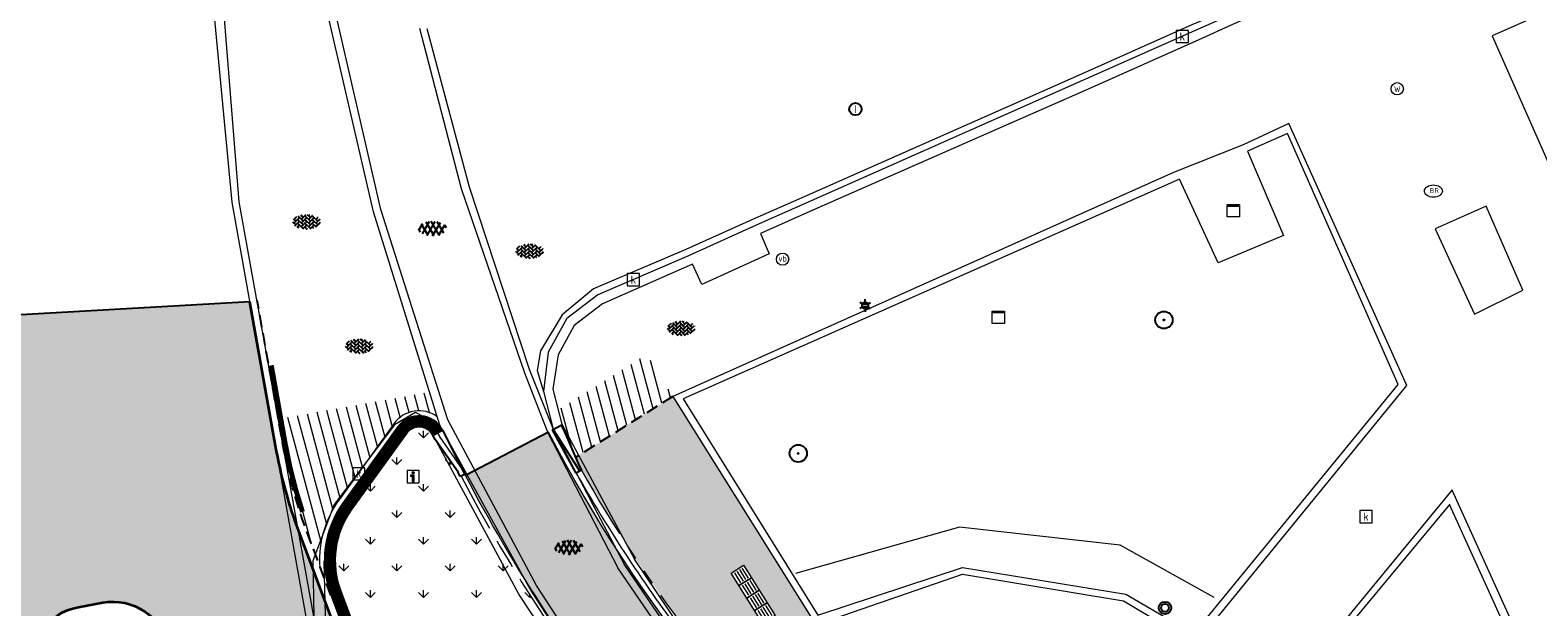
# Model space of a CAD drawing. Header units: metres. Extents: x 187916 to 189411, y 333285 to 334910.
# Tile 59 of 256: x 188128 to 188159, y 334605 to 334617. Entities that reach past the tile are written whole.
import ezdxf
from ezdxf.enums import TextEntityAlignment as Align

# ---------------------------------------------------------------- set-up
doc = ezdxf.new("R2010")
doc.units = ezdxf.units.M
for name, pattern in [('DASHED2', [0.375, 0.25, -0.125]), ('VH-OPSLUITBAND_100X200', [16, 8, -2, 4, -2]), ('VH-RWSBAND-SO', [24, 10, -2, 2, -2, 2, -2, 2, -2]), ('VH-TROTTOIRBAND_180-200', [20, 10, -2, 2, -2, 2, -2]), ('VW-1-1_STREEP', [2, 1, -1])]:
    doc.linetypes.add(name, pattern=pattern)
for name, color, linetype, lineweight in [('B-ME-GR-BOOM-S', 253, 'Continuous', 25), ('B-ME-IE-MEUBILAIR_WEGMEUBILAIR-S', 253, 'Continuous', 18), ('B-ME-IE-MEUBILAIR_WEGMEUBILAIR_AFVALBAK-S', 253, 'Continuous', 25), ('B-ME-IE-MEUBILAIR_WEGMEUBILAIR_LICHTMAST-S', 253, 'Continuous', 25), ('B-ME-IE-TERREINAFSCHEIDING_NATUURLIJK_HAAG-G', 253, 'IE-TERREINAFSCHEIDING-NATUURLIJK-HAAG', 18), ('B-ME-OG-BEBOUWING_HOOFDGEBOUW-G', 253, 'Continuous', 18), ('B-ME-RI-HWA_KOLK-S', 253, 'Continuous', 25), ('B-ME-RI-PUT_INSPECTIE-S', 253, 'Continuous', 25), ('B-ME-VH-KANTOPSLUITING_ACHTERKANTBAND-G', 253, 'Continuous', 18), ('B-ME-VH-VERHARDING_ASFALT-G', 253, 'Continuous', 18), ('B-ME-VH-VERHARDING_ASFALT-S', 253, 'Continuous', 25), ('B-ME-VH-VERHARDING_BETONSTRAATSTEEN-G', 253, 'Continuous', 18), ('B-ME-VH-VERHARDING_BETONSTRAATSTEEN-S', 253, 'Continuous', 25), ('N-WE-GR-VAKBEPLANTING-A', 94, 'Continuous', 5), ('N-WE-VH-GESLOTENVERHARDING_ASFALT_ZAAGSNEDE-G', 10, 'VH-ZAAGSNEDE-SO', 25), ('N-WE-VH-GOOT_TEGEL-G', 170, 'Continuous', 35), ('N-WE-VH-HERSTRATEN-A-200', 252, 'Continuous', 18), ('N-WE-VH-KANTOPSLUITING_OPSLUITBAND_80X200-G', 30, 'VH-OPSLUITBAND_100X200', 15), ('N-WE-VH-KANTOPSLUITING_RIJWIELPADBAND_4-12 200-G', 94, 'VH-TROTTOIRBAND_180-200', 15), ('N-WE-VH-KANTOPSLUITING_TROTTOIRBAND_RWS_110 220-G', 251, 'VH-RWSBAND-SO', 25), ('N-WE-VH-KANTOPSLUITING_TROTTOIRBAND_RWS_110 220_ACHTERKANT-G', 7, 'VH-RWSBAND-SO', 25), ('N-WE-VH-KANTOPSLUITING_VERLOOPBAND-S', 251, 'Continuous', 25), ('N-WE-VH-KANTOPSLUITING_VERLOOPBAND_TBV TEKENING-G', 10, 'Continuous', 25), ('N-WE-VH-KANTOPSLUITING_VOORKANTBAND-G', 7, 'Continuous', 15), ('N-WE-VH-KANTVERHARDING_STREKLAAG_BSS-G', 60, 'Continuous', 18), ('N-WE-VH-VERHARDING_ASFALT_RIJWEG-A', 251, 'Continuous', 18), ('N-WE-VH-VERHARDING_BETONSTRAATSTEEN-ROOD-A', 11, 'Continuous', 18), ('N-WE-VH-VERHARDING_TEGEL-A', 254, 'Continuous', 5), ('N-WE-VH-VERKEERSTEGEL-S', 7, 'Continuous', 0), ('N-WE-VW-MARKERING_LANGS_STREEP_11-G', 251, 'VW-1-1_STREEP', 0)]:
    doc.layers.add(name, color=color, linetype=linetype, lineweight=lineweight)
doc.layers.add('N-WE-VH-MATERIAALSCHEIDING-G', color=7, linetype='DASHED2')
doc.styles.add('NLCS-ISO', font='NLCS-ISO.ttf')
doc.linetypes.add('IE-TERREINAFSCHEIDING-NATUURLIJK-HAAG', pattern='A,7,-1.5,[67,NLCS.SHX,S=0.75,R=45,X=0,Y=0],-1.5', length=10)
doc.linetypes.add('VH-ZAAGSNEDE-SO', pattern='A,1e-05,-2.54,[181,NLCS.SHX,S=2.54,R=0,X=-2.54,Y=0],-5.08,[181,NLCS.SHX,S=2.54,R=180,X=2.54,Y=0],-2.54', length=10.16001)
pattern_1 = [(105, (188105.6829144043, 334536.5646515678), (-0.1931851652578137, -0.05176380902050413), [])]

# ---------------------------------------------------------------- blocks, each defined once
blk = doc.blocks.new('SRI-KOLK-SO')
at = {"color": 0, "linetype": 'ByBlock', "lineweight": 18}
blk.add_lwpolyline([(-1.125, -1.125), (1.125, -1.125), (1.125, 1.125), (-1.125, 1.125)], close=True, dxfattribs=at)
at = {"color": 0, "linetype": 'ByBlock', "lineweight": 18, "style": 'NLCS-ISO'}
blk.add_text('k', height=1.5, dxfattribs=at).set_placement((0, 0), align=Align.MIDDLE_CENTER)
blk = doc.blocks.new('SIE-WEG_VERKEERSBORD_INFORMATIE-SO')
at = {"linetype": 'ByBlock', "lineweight": 18}
h = blk.add_hatch(color=0, dxfattribs=at)
h.dxf.hatch_style = 1
h.paths.add_polyline_path([(0.31640625, 0.4893749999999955), (-0.8226562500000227, 0.4893749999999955), (-0.8226562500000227, 0.1940624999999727), (-0.31640625, 0.1940624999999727), (-0.31640625, -1.620000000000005), (0.31640625, -1.620000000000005)])
h = blk.add_hatch(color=0, dxfattribs=at)
h.dxf.hatch_style = 1
edge = h.paths.add_edge_path()
edge.add_arc((0, 1.246607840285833), 0.3733921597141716, 0, 360)
at = {"color": 0, "linetype": 'ByBlock', "lineweight": 18}
for points in [[(-2, -2), (2, -2), (2, 2), (-2, 2)], [(0.31640625, 0.4893749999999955), (-0.8226562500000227, 0.4893749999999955), (-0.8226562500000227, 0.1940624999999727), (-0.31640625, 0.1940624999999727), (-0.31640625, -1.620000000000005), (0.31640625, -1.620000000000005)]]:
    blk.add_lwpolyline(points, close=True, dxfattribs=at)
blk.add_circle((0, 1.246607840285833), 0.3733921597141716, dxfattribs=at)
blk = doc.blocks.new('SVH-BSS_KEIFORMAAT_KEPER-SO')
at = {"ltscale": 0.1}
for p, q in [((-5.336050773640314, 0.881278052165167), (-4.454772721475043, -7.582823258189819e-14)), ((-5.197234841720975, 0.7424621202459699), (-4.025666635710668, 1.914030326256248)), ((-5.197234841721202, -0.7424621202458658), (-2.969848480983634, 1.48492424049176)), ((-4.812064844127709, -1.842216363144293), (-2.969848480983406, 3.785860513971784e-14)), ((-4.564991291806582, 1.595142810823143), (-4.454772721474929, 1.484924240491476)), ((-3.712310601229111, 0.7424621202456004), (-1.484924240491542, -1.484924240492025)), ((-3.597206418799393, 2.112282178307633), (-1.484924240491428, -2.747801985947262e-13)), ((-2.477046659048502, 2.477046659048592), (-1.484924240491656, 1.484924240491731)), ((-2.227386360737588, 0.7424621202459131), (-0.2128896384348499, 2.756958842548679)), ((-2.227386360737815, 2.227386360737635), (-1.846044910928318, 2.608727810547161)), ((-2.227386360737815, -0.7424621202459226), (-2.463584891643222e-13, 1.484924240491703)), ((-2.227386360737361, -2.227386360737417), (2.083888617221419e-13, 2.083888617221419e-13)), ((-0.7424621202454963, 2.227386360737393), (1.484924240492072, -2.321476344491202e-13)), ((-0.7424621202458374, 0.7424621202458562), (1.484924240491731, -1.48492424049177)), ((0.2160084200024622, 2.753840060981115), (1.484924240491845, 1.484924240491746)), ((0.742462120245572, 2.227386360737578), (1.196639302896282, 2.681563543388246)), ((0.7424621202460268, 0.7424621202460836), (2.445993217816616, 2.445993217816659)), ((0.7424621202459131, -0.7424621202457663), (2.969848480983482, 1.48492424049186)), ((0.7424621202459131, -2.227386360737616), (2.969848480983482, 9.43689570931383e-15)), ((2.227386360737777, 2.22738636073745), (4.454772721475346, -1.753042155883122e-13)), ((2.227386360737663, 0.7424621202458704), (4.454772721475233, -1.484924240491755)), ((3.7123106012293, 0.7424621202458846), (4.50164561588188, 1.531797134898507)), ((3.7123106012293, -0.7424621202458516), (5.246882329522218, 0.7921096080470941)), ((4.221158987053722, 1.718537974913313), (4.45477272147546, 1.484924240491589)), ((5.197234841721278, 0.7424621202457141), (5.392160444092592, 0.5475365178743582)), ((-5.734817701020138, -0.2048792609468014), (-4.454772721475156, -1.484924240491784)), ((-3.894231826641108, -2.40930758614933), (-2.969848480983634, -1.484924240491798)), ((-3.712310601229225, -0.742462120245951), (-1.484924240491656, -2.969848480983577)), ((-3.712310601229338, -2.227386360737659), (-3.270758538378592, -2.668938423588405)), ((-1.594092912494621, -3.079017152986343), (9.470202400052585e-14, -1.484924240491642)), ((-0.74246212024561, -0.74246212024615), (1.484924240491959, -2.969848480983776)), ((-0.7424621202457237, -2.227386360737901), (0.2141389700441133, -3.18398745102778)), ((-0.2171522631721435, -3.18700074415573), (9.470202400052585e-14, -2.969848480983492)), ((1.364972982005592, -3.089799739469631), (2.969848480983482, -1.484924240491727)), ((2.227386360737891, -0.7424621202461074), (3.843627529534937, -2.358703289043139)), ((2.22738636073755, -2.227386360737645), (2.78091825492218, -2.780918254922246)), ((3.712310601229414, -2.227386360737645), (5.574234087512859, -0.3654628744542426)), ((5.197234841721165, -0.7424621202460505), (5.40549668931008, -0.950723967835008))]:
    blk.add_line(p, q, dxfattribs=at)
at = {"style": 'NLCS-ISO'}
blk.add_attdef('FORMAAT', text='', height=1.8, dxfattribs=at).set_placement((-5.834817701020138, -0.2150483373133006), align=Align.MIDDLE_RIGHT)
blk.add_attdef('KLEUR', text='', height=1.8, dxfattribs=at).set_placement((5.824648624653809, -0.2150483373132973), align=Align.MIDDLE_LEFT)
at = {"style": 'NLCS-ISO', "flags": 1}
blk.add_attdef('FUNCTIE', text='', height=1.8, dxfattribs=at).set_placement((0.1159930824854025, -3.584775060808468), align=Align.MIDDLE_CENTER)
blk = doc.blocks.new('SVH-ASFALT-SO')
at = {"ltscale": 0.1}
for p, q in [((-2.71961448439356, 1.263712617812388), (-3.454265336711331, 2.536165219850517)), ((-3.363759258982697, 2.173798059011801), (-1.827884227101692, 4.834011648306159)), ((0.3610377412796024, -0.07213355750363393), (-2.305319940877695, 4.546133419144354)), ((-1.90966580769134, 0.6923617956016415), (0.9476199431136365, 5.64132588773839)), ((2.754090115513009, -0.2170218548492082), (-0.4687746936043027, 5.365143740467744)), ((0, 0), (3.267551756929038, 5.659565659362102)), ((4.867727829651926, 0.1220502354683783), (1.647185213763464, 5.700193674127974)), ((2.175571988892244, -0.2317987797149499), (5.321577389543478, 5.217242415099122)), ((6.701218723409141, 0.946350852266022), (4.043291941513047, 5.550015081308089)), ((4.656575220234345, 0.06542487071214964), (7.070171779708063, 4.245896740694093)), ((7.827971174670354, 2.994758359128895), (7.146137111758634, 4.175729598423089))]:
    blk.add_line(p, q, dxfattribs=at)
at = {"style": 'NLCS-ISO'}
blk.add_attdef('KLEUR', text='', height=1.8, dxfattribs=at).set_placement((9.485913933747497, 2.74105960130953), align=Align.MIDDLE_LEFT)
at = {"style": 'NLCS-ISO', "flags": 1}
blk.add_attdef('FUNCTIE', text='', height=1.8, dxfattribs=at).set_placement((0.1159930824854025, -3.584775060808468), align=Align.MIDDLE_CENTER)
blk = doc.blocks.new('SGR-BOOM_01')
at = {"ltscale": 0.1}
h = blk.add_hatch(color=256, dxfattribs=at)
edge = h.paths.add_edge_path()
edge.add_arc((7.366995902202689e-12, -5.115907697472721e-12), 0.15, 0, 360)
for centre, radius in [((0, 0), 2.5), ((7.366995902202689e-12, -5.115907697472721e-12), 0.04499999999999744)]:
    blk.add_circle(centre, radius)
blk.add_circle((7.366995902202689e-12, -5.115907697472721e-12), 0.15, dxfattribs=at)
blk = doc.blocks.new('SIE-WEG_AFVALBAK_TYPE_01')
for centre, radius in [((0, 0), 0.25), ((-2.384185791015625e-10, 0), 0.1558781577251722)]:
    blk.add_circle(centre, radius)
blk = doc.blocks.new('SIE-MEUBILAIR_KAST-SO')
for points in [[(-1, 1), (1, 1), (1, 0.8400000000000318), (-1, 0.8400000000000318)], [(-1, 0.7599999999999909), (1, 0.7599999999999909), (1, -1), (-1, -1)]]:
    blk.add_lwpolyline(points, close=True)
blk = doc.blocks.new('SIE-WEG_PAAL_VERKEERSBORD-SO')
at = {"color": 0, "linetype": 'ByBlock', "lineweight": 18}
blk.add_circle((0, 0), 1.5, dxfattribs=at)
at = {"color": 0, "linetype": 'ByBlock', "lineweight": 18, "style": 'NLCS-ISO'}
blk.add_text('vb', height=1.5, dxfattribs=at).set_placement((0, 0.1317113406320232), align=Align.MIDDLE_CENTER)
blk = doc.blocks.new('B-SIE-WEG_LICHTMAST-SO')
at = {"ltscale": 0.1}
for p, q in [((-1.096064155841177, 0.6328125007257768), (-2.192125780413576, 1.265625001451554)), ((8.349587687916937e-10, 1.265625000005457), (1.669846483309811e-09, 2.53125000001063)), ((1.096064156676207, 0.6328124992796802), (2.192125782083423, 1.26562499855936)), ((-1.096064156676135, -0.6328124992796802), (-2.192125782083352, -1.26562499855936)), ((-8.349587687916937e-10, -1.265625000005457), (-1.669775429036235e-09, -2.53125000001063)), ((1.096064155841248, -0.6328125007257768), (2.192125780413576, -1.265625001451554))]:
    blk.add_line(p, q, dxfattribs=at)
at = {"flags": 128}
for points in [[(-1.162672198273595, 0.4999999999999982), (1.162672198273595, 0.4999999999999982)], [(-1.162672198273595, -0.4999999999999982), (1.162672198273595, -0.4999999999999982)]]:
    blk.add_lwpolyline(points, dxfattribs=at)
at = {"ltscale": 0.1}
blk.add_circle((0, 0), 1.265625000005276, dxfattribs=at)
at = {"style": 'NLCS-ISO'}
blk.add_attdef('TYPE', text='', height=1.8, dxfattribs=at).set_placement((1.669846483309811e-09, 2.53125000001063), align=Align.BOTTOM_CENTER)
blk = doc.blocks.new('SRI-PUT_INSPECTIE-SO')
blk.add_circle((0, -7.105427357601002e-14), 1.999999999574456)
at = {"style": 'NLCS-ISO'}
blk.add_text('I', height=2.5, dxfattribs=at).set_placement((-0.002795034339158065, -0.007140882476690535), align=Align.MIDDLE_CENTER)
blk = doc.blocks.new('SIE-WEG_STRAATPOT_WATER-SO')
blk.add_circle((0, 2.91038304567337e-14), 0.4)
at = {"style": 'NLCS-ISO'}
blk.add_text('W', height=0.4, dxfattribs=at).set_placement((-0.2128690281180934, -0.2108641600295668))
blk = doc.blocks.new('SIE-WEG_STRAATPOT_BRANDKRAAN-SO')
blk.add_ellipse((-4.547473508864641e-16, 0), major_axis=(-0.7288689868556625, 1.338866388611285e-16), ratio=0.6859943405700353)
at = {"style": 'NLCS-ISO'}
blk.add_text('BR', height=0.4, dxfattribs=at).set_placement((-0.2979630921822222, -0.1529624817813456))
blk = doc.blocks.new('DTM')
at = {"layer": 'B-ME-IE-TERREINAFSCHEIDING_NATUURLIJK_HAAG-G', "ltscale": 0.2, "flags": 128}
for points in [[(188146.8790000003, 334606.8449999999), (188143.5520000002, 334605.9070000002)], [(188150.1349999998, 334606.479), (188146.8790000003, 334606.8449999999)], [(188152.042, 334605.4160000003), (188150.1349999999, 334606.479)]]:
    blk.add_lwpolyline(points, dxfattribs=at)
at = {"layer": 'B-ME-OG-BEBOUWING_HOOFDGEBOUW-G', "ltscale": 0.2, "flags": 128}
for points in [[(188164.7629999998, 334619.9300000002), (188157.6794655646, 334616.8057683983)], [(188157.6794655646, 334616.8057683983), (188160.1114194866, 334611.3186542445)]]:
    blk.add_lwpolyline(points, dxfattribs=at)
at = {"layer": 'B-ME-VH-KANTOPSLUITING_ACHTERKANTBAND-G', "ltscale": 0.2, "flags": 128}
for points in [[(188162.8790000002, 334621.3969999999), (188159.0260000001, 334619.906), (188158.3879999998, 334619.645), (188157.483, 334619.2560000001), (188156.8330000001, 334618.9539999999), (188152.4180000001, 334617.037), (188151.7340000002, 334616.7230000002), (188149.4909999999, 334615.7209999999), (188143.9679999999, 334613.2960000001), (188142.844, 334612.7960000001), (188143.0159999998, 334612.3840000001), (188141.6549999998, 334611.7650000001), (188141.4640000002, 334612.1770000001), (188139.6370000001, 334611.3739999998), (188139.0640000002, 334610.9339999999), (188138.7379999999, 334610.3390000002), (188138.6340000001, 334609.6439999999), (188138.8149999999, 334608.9359999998), (188140.2859999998, 334606.196)], [(188156.8250000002, 334607.3100000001), (188153.287, 334603.0559999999)], [(188164.182, 334586.5970000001), (188166.9610000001, 334590.7880000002), (188162.8199999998, 334593.588), (188158.3459999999, 334603.9399999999), (188156.82, 334607.305)], [(188148.8317352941, 334596.477), (188145.4980000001, 334599.5869999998), (188143.0249999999, 334602.3279999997), (188143.372, 334602.591), (188142.4530000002, 334603.7829999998), (188142.1000000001, 334603.5079999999), (188140.2859999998, 334606.196)]]:
    blk.add_lwpolyline(points, dxfattribs=at)
for points in [[(188141.2740000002, 334609.4470000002), (188144.0040000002, 334605.0589999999), (188146.9399999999, 334606.0300000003), (188150.2510000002, 334605.483), (188151.6349999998, 334604.6800000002), (188155.7779999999, 334609.7370000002), (188153.5299999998, 334614.8229999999), (188152.7220000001, 334614.4649999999), (188153.4509999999, 334612.7579999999), (188152.1269999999, 334612.202), (188151.344, 334613.8969999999)], [(188135.9649999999, 334600.7379999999), (188138.6740000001, 334601.3739999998), (188140.0260000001, 334602.327), (188137.943, 334605.4870000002), (188136.1669999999, 334608.7719999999), (188135.889, 334608.943), (188135.605, 334608.7540000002), (188134.3990000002, 334607.1809999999), (188133.9849999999, 334606.1430000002), (188134.0129999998, 334605.0550000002), (188134.8659999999, 334602.8330000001)]]:
    blk.add_lwpolyline(points, close=True, dxfattribs=at)
at = {"layer": 'B-ME-VH-VERHARDING_ASFALT-G', "ltscale": 0.2, "flags": 128}
for points in [[(188135.7119999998, 334600.3859999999), (188136.7370000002, 334598.7400000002), (188139.6949999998, 334599.426), (188141.5600000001, 334600.79), (188140.4369999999, 334602.3810000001), (188138.2990000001, 334605.662), (188136.5, 334609.02), (188135.1430000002, 334613.2829999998), (188133.9339999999, 334618.5490000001)], [(188133.625, 334605.0240000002), (188132.1290000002, 334613.432), (188131.7560000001, 334617.3470000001)], [(188135.9270000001, 334616.9619999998), (188136.7719999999, 334613.7089999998), (188138.054, 334609.9699999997), (188138.5260000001, 334608.7579999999), (188139.949, 334606.023)], [(188148.6260000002, 334596.1940000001), (188145.2629999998, 334599.284), (188142.764, 334602.0759999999), (188141.8089999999, 334603.3020000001), (188139.949, 334606.023)]]:
    blk.add_lwpolyline(points, dxfattribs=at)
at = {"layer": 'B-ME-VH-VERHARDING_BETONSTRAATSTEEN-G', "ltscale": 0.2, "flags": 128}
for points in [[(188158.2579999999, 334619.9670000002), (188157.3569999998, 334619.6170000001), (188156.6850000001, 334619.2590000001), (188152.2889999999, 334617.318), (188151.5920000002, 334617.0269999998), (188149.3029999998, 334616.0060000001), (188143.7910000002, 334613.571), (188142.6830000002, 334613.0830000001), (188141.3289999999, 334612.477), (188139.4530000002, 334611.6770000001), (188138.8199999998, 334611.1519999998), (188138.3829999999, 334610.4210000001), (188138.3140000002, 334610.0240000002)], [(188158.3310000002, 334619.8300000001), (188157.4300000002, 334619.4419999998), (188156.7570000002, 334619.1329999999), (188152.3229999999, 334617.2050000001), (188151.648, 334616.909), (188149.3760000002, 334615.8969999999), (188143.8709999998, 334613.4619999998), (188142.7519999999, 334612.9670000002), (188141.3820000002, 334612.3429999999), (188139.5419999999, 334611.554), (188138.9180000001, 334611.0759999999), (188138.5380000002, 334610.3939999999), (188138.4399999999, 334609.5929999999), (188138.6359999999, 334608.8339999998), (188140.0759999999, 334606.0929999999)], [(188136.3399999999, 334608.9130000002), (188134.9950000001, 334613.2390000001), (188133.767, 334618.537)], [(188133.7799999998, 334605.0329999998), (188132.2710000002, 334613.4369999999), (188131.9500000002, 334617.4079999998)], [(188136.0720000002, 334616.9509999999), (188136.9330000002, 334613.7459999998), (188138.1540000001, 334610.0499999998)], [(188138.1540000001, 334610.0499999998), (188138.6359999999, 334608.8339999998)], [(188138.3140000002, 334610.0240000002), (188138.4399999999, 334609.5929999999)], [(188156.8730000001, 334607.6000000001), (188153.1140000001, 334603.031)], [(188164.216, 334586.392), (188167.128, 334590.8289999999), (188163, 334593.6749999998), (188158.4989999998, 334604.0019999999), (188156.868, 334607.595)], [(188148.73, 334596.3190000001), (188145.3799999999, 334599.3849999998), (188142.8640000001, 334602.1699999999), (188141.943, 334603.3659999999), (188140.0759999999, 334606.0929999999)]]:
    blk.add_lwpolyline(points, dxfattribs=at)
for points in [[(188141.0649999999, 334609.4950000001), (188143.9640000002, 334604.8670000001), (188146.9419999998, 334605.8900000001), (188150.2060000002, 334605.3489999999), (188151.6699999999, 334604.4789999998), (188155.9509999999, 334609.7140000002), (188153.5609999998, 334615.0290000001), (188152.6310000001, 334614.5970000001), (188151.2179999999, 334614.0359999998)], [(188157.5580000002, 334613.352), (188156.5249999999, 334612.895), (188157.3220000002, 334611.1630000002), (188158.3050000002, 334611.6510000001)], [(188135.8450000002, 334600.4539999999), (188138.7570000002, 334601.159), (188140.3160000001, 334602.2790000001), (188138.1680000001, 334605.585), (188136.3399999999, 334608.9130000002), (188135.8470000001, 334609.1710000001), (188135.4210000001, 334608.9199999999), (188134.196, 334607.304), (188133.7620000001, 334606.1600000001), (188133.7799999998, 334605.0329999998), (188134.6439999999, 334602.7349999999)]]:
    blk.add_lwpolyline(points, close=True, dxfattribs=at)
at = {"layer": 'B-ME-GR-BOOM-S', "xscale": 0.07, "yscale": 0.07, "zscale": 0.07}
for p in [(188151.025, 334611.044), (188143.609, 334608.339)]:
    blk.add_blockref('SGR-BOOM_01', p, dxfattribs=at)
at = {"layer": 'B-ME-IE-MEUBILAIR_WEGMEUBILAIR-S'}
for name, p, xscale, yscale, zscale in [('SIE-WEG_STRAATPOT_WATER-SO', (188155.757, 334615.732), 0.3125, 0.3125, 0.3125), ('SIE-WEG_STRAATPOT_BRANDKRAAN-SO', (188156.49, 334613.658), 0.2500000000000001, 0.2500000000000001, 0.2500000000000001), ('SIE-MEUBILAIR_KAST-SO', (188152.433, 334613.26), 0.125, 0.125, 0.125), ('SIE-WEG_PAAL_VERKEERSBORD-SO', (188143.292, 334612.278), 0.083, 0.083, 0.083), ('SIE-MEUBILAIR_KAST-SO', (188147.669, 334611.101), 0.125, 0.125, 0.125), ('SIE-WEG_VERKEERSBORD_INFORMATIE-SO', (188135.798, 334607.869), 0.0625, 0.0625, 0.0625)]:
    blk.add_blockref(name, p, dxfattribs=dict(at, xscale=xscale, yscale=yscale, zscale=zscale))
at = {"layer": 'B-ME-IE-MEUBILAIR_WEGMEUBILAIR_AFVALBAK-S', "xscale": 0.5, "yscale": 0.5, "zscale": 0.5}
blk.add_blockref('SIE-WEG_AFVALBAK_TYPE_01', (188151.047, 334605.209), dxfattribs=at)
at = {"layer": 'B-ME-IE-MEUBILAIR_WEGMEUBILAIR_LICHTMAST-S', "xscale": 0.05, "yscale": 0.05, "zscale": 0.05}
blk.add_blockref('B-SIE-WEG_LICHTMAST-SO', (188144.966, 334611.338), dxfattribs=at)
at = {"layer": 'B-ME-RI-HWA_KOLK-S', "xscale": 0.11, "yscale": 0.11, "zscale": 0.11}
for p in [(188151.399, 334616.791), (188140.265, 334611.862), (188134.696, 334607.926), (188155.122, 334607.058)]:
    blk.add_blockref('SRI-KOLK-SO', p, dxfattribs=at)
at = {"layer": 'B-ME-RI-PUT_INSPECTIE-S', "xscale": 0.06250000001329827, "yscale": 0.06250000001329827, "zscale": 0.06250000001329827}
blk.add_blockref('SRI-PUT_INSPECTIE-SO', (188144.768, 334615.321), dxfattribs=at)
at = {"layer": 'B-ME-VH-VERHARDING_ASFALT-S', "xscale": 0.05, "yscale": 0.05, "zscale": 0.05}
for p in [(188136.084, 334612.76), (188138.849, 334606.295)]:
    blk.add_blockref('SVH-ASFALT-SO', p, dxfattribs=at)
at = {"layer": 'B-ME-VH-VERHARDING_BETONSTRAATSTEEN-S', "xscale": 0.05, "yscale": 0.05, "zscale": 0.05}
for p in [(188133.64, 334613.048), (188138.163, 334612.45), (188141.236, 334610.887), (188134.708, 334610.527)]:
    blk.add_blockref('SVH-BSS_KEIFORMAAT_KEPER-SO', p, dxfattribs=at)
blk = doc.blocks.new('SVH-VERLOOPBAND_RIJWIELPADBAND 40 120X170 HD_TROTTOIRBAND 180 200X250 HD_L1000-MM')
blk.add_lwpolyline([(0, 0), (1000, 0), (1000, 200), (900, 200), (100, 120), (0, 120)], close=True)
at = {"flags": 128}
blk.add_lwpolyline([(0, 80), (100, 80), (900, 20.00000000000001), (1000, 20)], dxfattribs=at)
blk = doc.blocks.new('SVH-VERLOOPBAND_OPSLUITBAND 100X200 HD_TROTTOIRBAND RWS 110 220X200 VB_L1000-MM')
at = {"linetype": 'Continuous', "lineweight": 0}
blk.add_lwpolyline([(0, 100.0000000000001), (100, 100.0000000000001), (900, 220), (1000, 220), (1000, 0), (0, 1.13686837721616e-13)], close=True, dxfattribs=at)
blk.add_lwpolyline([(900, 110), (1000, 110), (900, 110), (100, 9.947598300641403e-14)], dxfattribs=at)
blk = doc.blocks.new('SVH-VERKEERSTEGEL_300X300_GELEIDETEGEL')
blk.add_lwpolyline([(-0.15, 5.551115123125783e-17), (0.15, 5.551115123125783e-17), (0.15, -0.3), (-0.15, -0.3)], close=True)
at = {"lineweight": 0, "flags": 128}
for points in [[(0.12, -0.05999999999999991), (-0.1200000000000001, -0.05999999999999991)], [(0.12, -0.1199999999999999), (-0.1200000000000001, -0.1199999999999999)], [(0.12, -0.1799999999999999), (-0.1200000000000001, -0.1799999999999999)], [(0.12, -0.2399999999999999), (-0.12, -0.2399999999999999)]]:
    blk.add_lwpolyline(points, dxfattribs=at)
blk = doc.blocks.new('ontwerp Wilhelmina- & Engelenkampstraat')
at = {"layer": 'N-WE-GR-VAKBEPLANTING-A', "transparency": 33554610}
h = blk.add_hatch(dxfattribs=at)
h.set_pattern_fill('GRASS', color=256, scale=0.03)
h.set_pattern_definition([(90, (0, 0), (-0.5388153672, 0.5388153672), [0.142875, -0.9347557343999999]), (45, (0, 0), (-0.5388153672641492, 0.5388153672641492), [0.142875, -0.6191249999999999]), (135, (0, 0), (-0.5388153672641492, -0.5388153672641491), [0.142875, -0.6191249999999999])])
h.paths.add_polyline_path([(188136.7715974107, 334607.8793929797), (188136.7537895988, 334607.8704243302), (188136.7088086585, 334607.9597367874), (188136.2417861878, 334608.6202593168), (188136.1933060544, 334608.7165196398, 0.5584780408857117), (188135.6668246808, 334608.7550420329), (188134.5545233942, 334607.2139351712, 0.2512221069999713), (188134.3315404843, 334605.5462628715), (188134.7643515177, 334604.3940832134), (188135.0867558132, 334603.5358156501), (188139.2463603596, 334603.8782388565, -0.03671279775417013)])
at = {"layer": 'N-WE-VH-HERSTRATEN-A-200'}
h = blk.add_hatch(dxfattribs=at)
h.set_pattern_fill('AVH-HERSTRATEN-SO', color=256, scale=0.2, angle=45, pattern_type=2)
h.set_pattern_definition(pattern_1)
h.paths.add_polyline_path([(188140.5341454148, 334610.3424629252), (188138.6888460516, 334609.1865591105), (188138.8027088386, 334608.9153919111), (188138.8504997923, 334608.8275510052), (188139.0903391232, 334608.2580635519), (188141.0649999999, 334609.4950000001)])
h = blk.add_hatch(dxfattribs=at)
h.set_pattern_fill('AVH-HERSTRATEN-SO', color=256, scale=0.2, angle=45, pattern_type=2)
h.set_pattern_definition(pattern_1)
edge = h.paths.add_edge_path()
edge.add_arc((188135.9181944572, 334608.5736219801), 0.6299999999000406, 54.20977744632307, 144.1799513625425, ccw=False)
edge.add_line((188136.2866305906, 334609.0846550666), (188136.1328520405, 334609.579261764))
edge.add_line((188136.1328520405, 334609.579261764), (188133.0640094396, 334609.0332355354))
edge.add_line((188133.0640094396, 334609.0332355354), (188133.155045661, 334608.5215827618))
edge.add_arc((188142.852738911, 334610.2470524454), 9.85000000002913, 190.0888181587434, 200.5884599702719)
edge.add_line((188133.6318546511, 334606.7832693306), (188133.9004239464, 334606.0683151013))
edge.add_arc((188135.9978525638, 334606.1722054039), 2.099999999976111, 144.1799513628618, 182.8356698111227, ccw=False)
edge.add_line((188134.2950484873, 334607.4012124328), (188134.7195215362, 334607.9893249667))
edge.add_line((188134.7195215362, 334607.9893249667), (188134.9828801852, 334608.3542115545))
edge.add_line((188134.9828801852, 334608.3542115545), (188135.4073532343, 334608.9423240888))
at = {"layer": 'N-WE-VH-VERHARDING_ASFALT_RIJWEG-A', "transparency": 33554610}
h = blk.add_hatch(color=256, dxfattribs=at)
h.dxf.hatch_style = 1
edge = h.paths.add_edge_path()
edge.add_line((188135.4625246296, 334601.483350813), (188134.6404915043, 334603.6716358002))
edge.add_line((188134.6404915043, 334603.6716358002), (188133.4914350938, 334606.7305213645))
edge.add_arc((188142.8527389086, 334610.2470524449), 9.99999999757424, 190.0888181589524, 200.5884599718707, ccw=False)
edge.add_line((188133.0073650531, 334608.4953065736), (188132.4880797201, 334611.4138567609))
edge.add_line((188132.4880797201, 334611.4138567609), (188124.1356904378, 334610.9400099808))
edge.add_arc((188083.724833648, 334608.6092082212), 40.47801852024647, -7.950323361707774, 3.301026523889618, ccw=False)
edge.add_arc((188124.2780556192, 334602.5136632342), 0.6800000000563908, 10.395839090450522, 133.0581627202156, ccw=False)
edge.add_line((188124.9468931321, 334602.6363676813), (188125.4747901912, 334599.7589059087))
edge.add_arc((188110.5734838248, 334597.0251230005), 15.15000001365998, 7.874007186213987, 10.395839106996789, ccw=False)
edge.add_arc((188139.1123643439, 334564.6638088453), 37.00000000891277, 106.24208069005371, 111.4520309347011, ccw=False)
edge.add_line((188128.7636006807, 334600.1870841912), (188128.0850339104, 334603.8858165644))
edge.add_arc((188129.216156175, 334604.0933314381), 1.150000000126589, 100.39583912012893, 190.3958390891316, ccw=False)
edge.add_line((188129.0086413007, 334605.2244537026), (188129.5004335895, 334605.3146775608))
edge.add_arc((188129.7079484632, 334604.1835552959), 1.150000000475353, 10.395839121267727, 100.39583908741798, ccw=False)
edge.add_line((188130.839070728, 334604.3910701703), (188131.4852005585, 334600.8691450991))
edge.add_arc((188139.1123643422, 334564.6638088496), 37.00000000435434, 95.66110954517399, 101.8962160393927, ccw=False)
at = {"layer": 'N-WE-VH-VERHARDING_BETONSTRAATSTEEN-ROOD-A', "transparency": 33554610}
h = blk.add_hatch(color=11, dxfattribs=at)
h.dxf.hatch_style = 1
edge = h.paths.add_edge_path()
edge.add_arc((188165.2190254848, 334622.7086492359), 30.10057063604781, 207.5884920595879, 230.2297359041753)
edge.add_line((188145.9633628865, 334599.5728801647), (188164.1695972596, 334584.4200185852))
edge.add_line((188164.1695972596, 334584.4200185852), (188162.9559123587, 334582.958179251))
edge.add_line((188162.9559123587, 334582.958179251), (188147.3523097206, 334595.9448972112))
edge.add_arc((188147.0324542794, 334595.5605893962), 0.4999999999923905, 50.22973589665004, 174.5251486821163)
edge.add_line((188146.5347351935, 334595.6082938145), (188146.1872239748, 334591.9825716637))
edge.add_line((188146.1872239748, 334591.9825716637), (188144.6236739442, 334592.3871158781))
edge.add_arc((188146.3387732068, 334599.1322074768), 6.959728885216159, 253.0152966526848, 255.7335292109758, ccw=False)
edge.add_line((188144.3057223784, 334592.4760426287), (188144.7394081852, 334597.0008583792))
edge.add_arc((188142.7485318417, 334597.1916760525), 1.999999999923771, 354.525148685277, 408.6327075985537)
edge.add_arc((188165.2185747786, 334622.7082860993), 32.00000320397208, 227.8544577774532, 228.6327075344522, ccw=False)
edge.add_arc((188142.4040226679, 334597.4992315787), 1.999999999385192, 47.85445775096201, 84.27538541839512)
edge.add_arc((188139.1123643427, 334564.6638088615), 34.99999999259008, 84.27538541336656, 94.15551112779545)
edge.add_arc((188147.5743987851, 334603.7915718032), 11.7799994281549, 200.6776188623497, 200.990633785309, ccw=False)
edge.add_line((188136.553242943, 334599.6319431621), (188135.8442891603, 334601.5191976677))
edge.add_arc((188139.0701243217, 334565.9924403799), 35.67290983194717, 88.45364398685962, 95.1882385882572, ccw=False)
edge.add_arc((188140.0452218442, 334602.1522040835), 0.5000000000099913, 268.5745516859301, 399.2344220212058)
edge.add_arc((188165.2185610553, 334622.7082760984), 31.99998621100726, 207.5882721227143, 219.2344245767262, ccw=False)
edge.add_line((188136.857024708, 334607.8886143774), (188138.5409916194, 334608.7685322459))
at = {"layer": 'N-WE-VH-VERHARDING_TEGEL-A', "transparency": 33554610}
h = blk.add_hatch(color=256, dxfattribs=at)
h.dxf.hatch_style = 1
edge = h.paths.add_edge_path()
edge.add_arc((188151.6522305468, 334610.3007097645), 10.00000009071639, 212.0632139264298, 214.2730342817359)
edge.add_line((188143.3885962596, 334604.6693378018), (188143.9640000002, 334604.8670000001))
edge.add_line((188143.9640000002, 334604.8670000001), (188141.0649999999, 334609.4950000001))
edge.add_line((188141.0649999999, 334609.4950000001), (188139.0903391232, 334608.2580635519))
edge.add_line((188139.0903391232, 334608.2580635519), (188139.162554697, 334608.0865909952))
edge.add_arc((188139.5748741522, 334608.2539975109), 0.4450081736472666, 202.0977270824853, 215.0001916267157)
edge.add_arc((188165.1692370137, 334622.673434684), 29.81963126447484, 209.4796822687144, 217.1531277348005)
edge.add_line((188141.4022674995, 334604.6639491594), (188141.8205194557, 334604.130673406))
edge.add_line((188141.8205194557, 334604.130673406), (188143.0944028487, 334604.5682767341))
edge.add_line((188143.0944028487, 334604.5682767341), (188143.0440810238, 334604.6447564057))
edge.add_line((188143.0440810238, 334604.6447564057), (188143.0420269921, 334604.643469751))
edge.add_line((188143.0420269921, 334604.643469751), (188142.2457451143, 334605.9146641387))
edge.add_line((188142.2457451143, 334605.9146641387), (188142.4999839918, 334606.0739205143))
edge.add_line((188142.4999839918, 334606.0739205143), (188143.1776012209, 334604.9921638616))
at = {"layer": 'N-WE-VH-GESLOTENVERHARDING_ASFALT_ZAAGSNEDE-G', "ltscale": 0.025, "flags": 128}
for points in [[(188132.4880797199, 334611.4138567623), (188122.2385249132, 334610.832380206)], [(188138.5409916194, 334608.768532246), (188136.8570247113, 334607.8886143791)]]:
    blk.add_lwpolyline(points, dxfattribs=at)
at = {"layer": 'N-WE-VH-GOOT_TEGEL-G'}
blk.add_lwpolyline([(188202.8877957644, 334554.5207101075), (188173.134058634, 334573.6931625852), (188171.667712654, 334574.6976989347, -0.003837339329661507), (188166.4075921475, 334578.5703695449), (188163.8279358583, 334580.6347157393), (188157.7926425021, 334585.6552308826, 0.1105549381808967), (188146.1859814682, 334591.6007092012), (188144.530994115, 334592.0289113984, -0.2447921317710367), (188136.1918629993, 334599.5418229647), (188134.6404915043, 334603.6716358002), (188133.9044069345, 334605.631155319), (188133.4914350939, 334606.7305213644, -0.04584540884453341), (188133.0073650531, 334608.4953065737), (188132.4880797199, 334611.4138567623)], format="xyb", dxfattribs=at)
blk.add_lwpolyline([(188131.1078476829, 334593.2536925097), (188129.5434547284, 334596.400136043, -0.07010418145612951), (188129.3539222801, 334596.9693586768), (188129.1236191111, 334598.2246954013), (188128.3985652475, 334602.1768196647), (188128.0850339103, 334603.8858165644, -0.4142135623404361), (188129.0086413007, 334605.2244537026), (188129.5004335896, 334605.3146775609, -0.4142135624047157), (188130.839070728, 334604.3910701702), (188131.1247785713, 334602.8337335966), (188131.8470344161, 334598.8968607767), (188132.7801706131, 334593.8105211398, -0.8689769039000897)], format="xyb", close=True, dxfattribs=at)
at = {"layer": 'N-WE-VH-KANTOPSLUITING_OPSLUITBAND_80X200-G', "ltscale": 0.15, "flags": 128}
blk.add_lwpolyline([(188136.7715974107, 334607.8793929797, 0.05110494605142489), (188140.370538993, 334602.4178518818, -0.6411254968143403), (188140.0347738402, 334601.7323340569, 0.02848757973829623), (188135.8150945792, 334601.5969161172)], format="xyb", dxfattribs=at)
at = {"layer": 'N-WE-VH-KANTOPSLUITING_RIJWIELPADBAND_4-12 200-G', "ltscale": 0.15, "flags": 128}
blk.add_lwpolyline([(188139.2100956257, 334607.9986432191, 0.03342891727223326), (188141.4024187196, 334604.6637495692)], format="xyb", dxfattribs=at)
at = {"layer": 'N-WE-VH-KANTOPSLUITING_TROTTOIRBAND_RWS_110 220-G', "ltscale": 0.15, "const_width": 0.22, "flags": 128}
blk.add_lwpolyline([(188134.6613771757, 334604.3554013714), (188134.2285661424, 334605.5075810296, -0.2512221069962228), (188134.4653288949, 334607.2783117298), (188135.5776336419, 334608.8194233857, -0.5656619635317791), (188136.295045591, 334608.7590491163)], format="xyb", dxfattribs=at)
at = {"layer": 'N-WE-VH-KANTOPSLUITING_TROTTOIRBAND_RWS_110 220_ACHTERKANT-G', "linetype": 'Continuous', "ltscale": 0.2, "flags": 128}
blk.add_lwpolyline([(188134.7643515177, 334604.3940832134), (188134.3315404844, 334605.5462628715, -0.2512221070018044), (188134.5545233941, 334607.2139351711), (188135.6668281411, 334608.7550468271, -0.5667310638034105), (188136.1968052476, 334608.709571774)], format="xyb", dxfattribs=at)
at = {"layer": 'N-WE-VH-KANTOPSLUITING_VERLOOPBAND_TBV TEKENING-G', "flags": 128}
for points in [[(188136.7537895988, 334607.8704243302), (188136.7088086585, 334607.9597367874), (188136.2417861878, 334608.6202593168), (188136.1968052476, 334608.709571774), (188136.3932926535, 334608.8085298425), (188136.843102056, 334607.9154052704)], [(188139.1049365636, 334607.9414009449), (188138.6270270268, 334608.8198100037), (188138.8027088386, 334608.9153919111), (188138.8504997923, 334608.8275510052), (188139.162554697, 334608.0865909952), (188139.2103456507, 334607.9987500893)]]:
    blk.add_lwpolyline(points, close=True, dxfattribs=at)
at = {"layer": 'N-WE-VH-KANTOPSLUITING_VOORKANTBAND-G', "flags": 128}
for points in [[(188136.3932926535, 334608.8085298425, 0.5650258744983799), (188135.4884391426, 334608.8837999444), (188134.3761343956, 334607.3426882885, 0.2512221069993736), (188134.1255918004, 334605.4688991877), (188134.5584028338, 334604.3167195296)], [(188136.8430547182, 334607.915380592, 0.05109618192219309), (188140.4325041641, 334602.4684514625, -0.6411254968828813), (188140.0327837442, 334601.6523588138, 0.02833767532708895), (188135.8442891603, 334601.5191976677)], [(188139.1046872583, 334607.9412599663, 0.03346186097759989), (188141.3079826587, 334604.5896831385)]]:
    blk.add_lwpolyline(points, format="xyb", dxfattribs=at)
at = {"layer": 'N-WE-VH-KANTVERHARDING_STREKLAAG_BSS-G', "flags": 128}
for points in [[(188136.2866305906, 334609.0846550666, 0.4140611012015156), (188135.4073532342, 334608.9423240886), (188134.2950484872, 334607.4012124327, 0.1702852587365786), (188133.9004239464, 334606.0683151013)], [(188315.3310729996, 334492.4075335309, -0.414709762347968), (188313.7978322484, 334492.6782636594), (188313.2251481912, 334493.4980401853), (188312.2885895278, 334494.8386900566, 0.09848734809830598), (188304.8558054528, 334501.9696783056), (188285.8345467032, 334513.5367120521), (188284.9034365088, 334514.1170041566), (188262.2961255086, 334528.5528830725), (188239.6987585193, 334542.9823725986, 0.2054999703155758), (188233.5565797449, 334544.0287783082), (188229.9124227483, 334543.1500638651, -0.1880163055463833), (188226.2415941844, 334543.6489592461), (188224.3484814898, 334544.6998843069, -0.01641003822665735), (188223.3294737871, 334545.3101412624), (188170.0520316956, 334579.6405926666, -0.03043788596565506), (188168.8655900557, 334580.5115920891), (188164.1695043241, 334584.4200959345), (188145.9632750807, 334599.5729532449, -0.09911275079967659), (188138.5409917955, 334608.768531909)]]:
    blk.add_lwpolyline(points, format="xyb", dxfattribs=at)
at = {"layer": 'N-WE-VH-MATERIAALSCHEIDING-G', "flags": 128}
blk.add_lwpolyline([(188134.1255918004, 334605.4688991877), (188134.0448264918, 334605.6839032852), (188133.6318546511, 334606.7832693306, -0.04584540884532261), (188133.155045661, 334608.5215827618), (188132.6357603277, 334611.4401329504)], format="xyb", dxfattribs=at)
blk.add_lwpolyline([(188141.0649999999, 334609.4950000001), (188139.0903391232, 334608.2580635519)], dxfattribs=at)
at = {"layer": 'N-WE-VH-KANTOPSLUITING_VERLOOPBAND-S', "yscale": 0.001, "zscale": 0.001}
for name, p, xscale, rotation in [('SVH-VERLOOPBAND_OPSLUITBAND 100X200 HD_TROTTOIRBAND RWS 110 220X200 VB_L1000-MM', (188136.843102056, 334607.9154052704), 0.001, 116.7314560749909), ('SVH-VERLOOPBAND_RIJWIELPADBAND 40 120X170 HD_TROTTOIRBAND 180 200X250 HD_L1000-MM', (188139.1049365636, 334607.9414009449), -0.001, 298.5489593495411)]:
    blk.add_blockref(name, p, dxfattribs=dict(at, xscale=xscale, rotation=rotation))
at = {"layer": 'N-WE-VH-VERKEERSTEGEL-S', "rotation": 122.0632139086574}
for p in [(188142.3253733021, 334605.7875447), (188142.4846296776, 334605.5333058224), (188142.6438860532, 334605.2790669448), (188142.8031424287, 334605.0248280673)]:
    blk.add_blockref('SVH-VERKEERSTEGEL_300X300_GELEIDETEGEL', p, dxfattribs=at)
blk = doc.blocks.new('markering')
at = {"layer": 'N-WE-VW-MARKERING_LANGS_STREEP_11-G', "const_width": 0.1, "flags": 128}
blk.add_lwpolyline([(188133.5532838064, 334607.1551056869, -0.03624221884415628), (188133.2042725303, 334608.5303414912), (188132.9204240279, 334610.1256611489)], format="xyb", dxfattribs=at)

msp = doc.modelspace()

# ---------------------------------------------------------------- block references
msp.add_blockref('DTM', (0, 0))

# ---------------------------------------------------------------- next in the draw order: block references
msp.add_blockref('ontwerp Wilhelmina- & Engelenkampstraat', (0, 0))

# ---------------------------------------------------------------- next in the draw order: block references
msp.add_blockref('markering', (0, 0))

doc.saveas('drawing.dxf')
